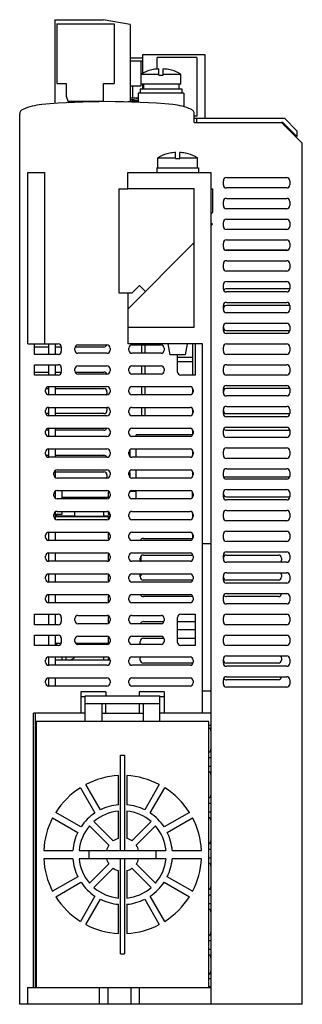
# Model space of a CAD drawing. Header units: millimetres. Extents: x 68 to 136, y 22 to 259.
import ezdxf

# ---------------------------------------------------------------- set-up
doc = ezdxf.new("R2010")
doc.units = ezdxf.units.MM
doc.header["$LTSCALE"] = 18.269225
doc.layers.get('0').update_dxf_attribs({"linetype": 'CONTINUOUS'})
doc.layers.add('_1', color=7, linetype='CONTINUOUS')

msp = doc.modelspace()

# ---------------------------------------------------------------- linework, layer by layer
at = {"color": 7, "linetype": 'Continuous'}
for p, q in [((99.27, 247.02), (99.27, 247.01)), ((101.33, 245.87), (101.33, 247.34)), ((102.33, 245.87), (102.33, 247.34)), ((104.39, 247.01), (104.39, 247.02)), ((97.08, 243.67), (97.08, 246.1)), ((97.08, 246.1), (101.33, 246.1)), ((101.33, 245.87), (102.33, 245.87)), ((102.33, 246.1), (106.58, 246.1)), ((106.58, 243.67), (106.58, 246.1)), ((96.33, 241.47), (96.33, 239.29)), ((107.33, 241.47), (96.33, 241.47)), ((96.83, 242.57), (96.83, 241.47)), ((96.83, 242.57), (106.83, 242.57)), ((106.58, 243.67), (97.08, 243.67)), ((97.58, 243.67), (97.58, 242.57)), ((106.08, 243.67), (106.08, 242.57)), ((106.83, 242.57), (106.83, 241.47)), ((107.33, 241.47), (107.33, 238.23)), ((94.36, 240.01), (94.44, 240)), ((94.38, 239.63), (96.33, 239.63)), ((95.26, 240.35), (95.25, 240.29)), ((95.26, 240.35), (95.25, 240.29)), ((95.26, 240.35), (95.38, 240.35)), ((95.38, 240.28), (95.38, 240.35)), ((96.33, 240.33), (96.13, 240.33)), ((67.83, 22.47), (67.83, 236.47)), ((109.83, 234.47), (109.83, 236.47)), ((109.83, 234.47), (130.83, 234.47)), ((135.83, 229.47), (130.83, 234.47)), ((105.33, 225.77), (105.33, 227.24)), ((106.33, 225.77), (106.33, 227.24)), ((135.83, 22.47), (135.83, 229.47)), ((101.08, 223.57), (101.08, 226)), ((101.08, 226), (105.33, 226)), ((103.27, 226.92), (103.27, 226.91)), ((105.33, 225.77), (106.33, 225.77)), ((106.33, 226), (110.58, 226)), ((108.39, 226.91), (108.39, 226.92)), ((110.58, 223.57), (110.58, 226)), ((100.83, 223.57), (100.83, 222.47)), ((100.83, 223.57), (110.83, 223.57)), ((110.83, 223.57), (110.83, 222.47)), ((69.83, 181.22), (69.83, 222.47)), ((69.83, 222.47), (73.83, 222.47)), ((73.83, 222.47), (73.83, 181.22)), ((93.83, 218.47), (93.83, 222.47)), ((93.83, 222.47), (113.83, 222.47)), ((113.83, 222.47), (113.83, 22.47)), ((116.83, 219.47), (116.83, 220.47)), ((117.58, 221.22), (132.08, 221.22)), ((132.83, 220.47), (132.83, 219.47)), ((91.72, 218.51), (91.72, 193.51)), ((91.72, 218.51), (93.83, 218.51)), ((109.83, 218.47), (93.83, 218.47)), ((109.83, 185.22), (109.83, 218.47)), ((113.83, 218.51), (114.22, 218.51)), ((114.22, 218.51), (114.22, 212.83)), ((132.08, 218.72), (117.58, 218.72)), ((116.83, 214.47), (116.83, 215.47)), ((117.58, 216.22), (132.08, 216.22)), ((132.83, 215.47), (132.83, 214.47)), ((132.08, 213.72), (117.58, 213.72)), ((113.83, 212.44), (114.22, 212.83)), ((117.58, 211.22), (132.08, 211.22)), ((114.22, 210.01), (113.83, 210.4)), ((113.83, 209.62), (114.22, 210.01)), ((116.83, 209.47), (116.83, 210.47)), ((132.08, 208.72), (117.58, 208.72)), ((132.83, 210.47), (132.83, 209.47)), ((117.58, 206.22), (132.08, 206.22)), ((109.42, 205.21), (93.83, 189.62)), ((109.42, 205.21), (109.83, 205.62)), ((109.83, 205.21), (109.42, 205.21)), ((116.83, 204.47), (116.83, 205.47)), ((132.2, 203.77), (117.46, 203.77)), ((132.08, 203.72), (117.58, 203.72)), ((132.83, 205.47), (132.83, 204.47)), ((117.58, 201.22), (132.08, 201.22)), ((116.83, 199.47), (116.83, 200.47)), ((132.83, 200.47), (132.83, 199.47)), ((132.08, 198.72), (117.58, 198.72)), ((94.89, 193.51), (96.66, 195.27)), ((96.66, 195.27), (98.07, 193.86)), ((116.83, 194.47), (116.83, 195.47)), ((117.58, 196.22), (132.08, 196.22)), ((132.83, 194.47), (117.58, 194.47)), ((132.83, 195.47), (132.83, 194.47)), ((91.72, 193.51), (94.89, 193.51)), ((93.83, 193.51), (93.83, 181.22)), ((132.08, 193.72), (117.58, 193.72)), ((116.83, 189.47), (116.83, 190.47)), ((117.58, 191.22), (132.08, 191.22)), ((132.83, 190.47), (117.58, 190.47)), ((132.83, 190.47), (132.83, 189.47)), ((132.08, 188.72), (117.58, 188.72)), ((93.83, 185.22), (109.83, 185.22)), ((116.83, 184.47), (116.83, 185.47)), ((117.58, 186.22), (132.08, 186.22)), ((132.83, 185.47), (132.83, 184.47)), ((117.58, 184.47), (132.83, 184.47)), ((132.08, 183.72), (117.58, 183.72)), ((69.83, 181.22), (77.08, 181.22)), ((71.43, 178.72), (71.43, 181.22)), ((74.83, 180.47), (71.43, 180.47)), ((74.83, 178.72), (74.83, 181.22)), ((76.43, 178.72), (76.43, 181.22)), ((77.83, 180.47), (76.43, 180.47)), ((77.83, 180.47), (77.83, 179.47)), ((81.08, 179.72), (81.08, 180.22)), ((88.08, 180.47), (81.18, 180.47)), ((81.83, 180.97), (88.83, 180.97)), ((89.58, 180.22), (89.58, 179.72)), ((111.83, 181.22), (93.83, 181.22)), ((94.08, 179.72), (94.08, 180.22)), ((94.83, 180.97), (101.83, 180.97)), ((97.13, 180.97), (97.13, 178.97)), ((97.93, 180.97), (97.93, 178.97)), ((102.58, 180.22), (102.58, 179.72)), ((103.51, 181.22), (103.98, 178.57)), ((108.15, 181.22), (107.68, 178.57)), ((109.43, 181.22), (109.43, 173.72)), ((110.03, 181.22), (110.03, 173.72)), ((111.83, 92.47), (111.83, 181.22)), ((116.83, 179.47), (116.83, 180.47)), ((117.58, 181.22), (132.08, 181.22)), ((132.83, 180.47), (132.83, 179.47)), ((77.08, 178.72), (71.43, 178.72)), ((88.83, 178.97), (81.83, 178.97)), ((101.83, 178.97), (94.83, 178.97)), ((107.68, 178.57), (103.98, 178.57)), ((105.83, 174.47), (105.83, 178.57)), ((105.83, 178.05), (109.43, 178.05)), ((132.08, 178.72), (117.58, 178.72)), ((71.43, 173.72), (71.43, 176.22)), ((71.43, 176.22), (77.08, 176.22)), ((74.83, 173.72), (74.83, 176.22)), ((76.43, 173.72), (76.43, 176.22)), ((77.83, 175.47), (77.83, 174.47)), ((81.08, 174.72), (81.08, 175.22)), ((81.83, 175.97), (88.83, 175.97)), ((89.58, 175.22), (89.58, 174.72)), ((94.08, 174.72), (94.08, 175.22)), ((94.83, 175.97), (101.83, 175.97)), ((97.13, 175.97), (97.13, 173.97)), ((97.93, 175.97), (97.93, 173.97)), ((102.58, 175.22), (102.58, 174.72)), ((109.43, 176.89), (105.83, 176.89)), ((116.83, 174.47), (116.83, 175.47)), ((117.58, 176.22), (132.08, 176.22)), ((132.83, 175.47), (132.83, 174.47)), ((71.43, 174.47), (74.83, 174.47)), ((77.08, 173.72), (71.43, 173.72)), ((76.43, 174.47), (77.83, 174.47)), ((81.18, 174.47), (88.08, 174.47)), ((88.83, 173.97), (81.83, 173.97)), ((101.83, 173.97), (94.83, 173.97)), ((110.03, 173.72), (106.58, 173.72)), ((132.08, 173.72), (117.58, 173.72)), ((74.18, 170.47), (74.83, 170.47)), ((74.83, 168.97), (74.83, 170.97)), ((74.83, 170.97), (88.83, 170.97)), ((76.43, 168.97), (76.43, 170.97)), ((76.43, 170.47), (88.08, 170.47)), ((94.83, 170.97), (108.83, 170.97)), ((97.13, 170.97), (97.13, 168.97)), ((97.93, 170.97), (97.93, 168.97)), ((109.43, 170.58), (109.43, 169.36)), ((116.83, 169.47), (116.83, 170.47)), ((117.58, 171.22), (132.08, 171.22)), ((132.83, 170.47), (117.58, 170.47)), ((132.83, 170.47), (132.83, 169.47)), ((74.08, 169.72), (74.08, 170.22)), ((88.83, 168.97), (74.83, 168.97)), ((88.83, 169.72), (88.83, 169.22)), ((89.58, 170.22), (89.58, 169.72)), ((94.08, 169.72), (94.08, 170.22)), ((108.83, 168.97), (94.83, 168.97)), ((109.58, 170.22), (109.58, 169.72)), ((132.08, 168.72), (117.58, 168.72)), ((74.83, 163.97), (74.83, 165.97)), ((74.83, 165.97), (88.83, 165.97)), ((76.43, 163.97), (76.43, 165.97)), ((88.83, 165.72), (88.83, 165.22)), ((94.83, 165.97), (108.83, 165.97)), ((97.13, 165.97), (97.13, 163.97)), ((97.93, 165.97), (97.93, 163.97)), ((117.58, 166.22), (132.08, 166.22)), ((74.08, 164.72), (74.08, 165.22)), ((74.83, 164.47), (74.18, 164.47)), ((88.83, 163.97), (74.83, 163.97)), ((88.08, 164.47), (76.43, 164.47)), ((89.58, 165.22), (89.58, 164.72)), ((94.08, 164.72), (94.08, 165.22)), ((108.83, 163.97), (94.83, 163.97)), ((109.43, 165.58), (109.43, 164.36)), ((109.58, 165.22), (109.58, 164.72)), ((116.83, 164.47), (116.83, 165.47)), ((117.58, 164.47), (132.83, 164.47)), ((132.08, 163.72), (117.58, 163.72)), ((132.83, 165.47), (132.83, 164.47)), ((74.83, 158.97), (74.83, 160.97)), ((74.83, 160.97), (88.83, 160.97)), ((76.43, 158.97), (76.43, 160.97)), ((94.83, 160.97), (108.83, 160.97)), ((117.58, 161.22), (132.08, 161.22)), ((74.08, 159.72), (74.08, 160.22)), ((74.83, 160.47), (74.18, 160.47)), ((88.83, 158.97), (74.83, 158.97)), ((88.08, 160.47), (76.43, 160.47)), ((89.58, 160.22), (89.58, 159.72)), ((94.08, 159.72), (94.08, 160.22)), ((108.83, 158.97), (94.83, 158.97)), ((95.83, 158.97), (95.83, 159.41)), ((109.43, 159.41), (95.83, 159.41)), ((109.43, 160.58), (109.43, 159.36)), ((109.58, 160.22), (109.58, 159.72)), ((116.83, 159.47), (116.83, 160.47)), ((117.58, 160.47), (132.83, 160.47)), ((132.08, 158.72), (117.58, 158.72)), ((132.83, 160.47), (132.83, 159.47)), ((74.08, 154.72), (74.08, 155.22)), ((74.18, 154.47), (74.83, 154.47)), ((74.83, 153.97), (74.83, 155.97)), ((74.83, 155.97), (88.83, 155.97)), ((88.83, 153.97), (74.83, 153.97)), ((76.43, 153.97), (76.43, 155.97)), ((76.43, 154.47), (88.08, 154.47)), ((89.58, 155.22), (89.58, 154.72)), ((94.08, 154.72), (94.08, 155.22)), ((94.41, 154.14), (94.41, 155.8)), ((94.83, 155.97), (108.83, 155.97)), ((108.83, 153.97), (94.83, 153.97)), ((95.83, 153.97), (95.83, 155.97)), ((109.43, 155.58), (109.43, 154.36)), ((109.58, 155.22), (109.58, 154.72)), ((116.83, 154.47), (116.83, 155.47)), ((117.58, 156.22), (132.08, 156.22)), ((132.83, 155.47), (132.83, 154.47)), ((132.08, 153.72), (117.58, 153.72)), ((76.08, 149.72), (76.08, 150.22)), ((76.43, 149.14), (76.43, 150.8)), ((76.43, 150.47), (88.08, 150.47)), ((76.83, 150.97), (88.83, 150.97)), ((88.83, 149.72), (88.83, 149.22)), ((89.58, 150.22), (89.58, 149.72)), ((94.08, 149.72), (94.08, 150.22)), ((94.41, 150.22), (94.08, 150.22)), ((94.41, 149.14), (94.41, 150.22)), ((94.83, 150.97), (108.83, 150.97)), ((95.83, 148.97), (95.83, 150.97)), ((109.43, 150.58), (109.43, 149.36)), ((109.58, 150.22), (109.58, 149.72)), ((116.83, 149.47), (116.83, 150.47)), ((132.7, 149.17), (116.95, 149.17)), ((117.58, 151.22), (132.08, 151.22)), ((132.83, 150.47), (132.83, 149.47)), ((88.83, 148.97), (76.83, 148.97)), ((108.83, 148.97), (94.83, 148.97)), ((132.08, 148.72), (117.58, 148.72)), ((76.08, 144.72), (76.08, 145.22)), ((76.43, 144.14), (76.43, 145.8)), ((76.83, 145.97), (88.83, 145.97)), ((78.08, 143.97), (78.08, 145.97)), ((89.08, 145.87), (89.08, 144.07)), ((89.58, 145.22), (89.58, 144.72)), ((94.08, 144.72), (94.08, 145.22)), ((94.41, 145.72), (94.41, 145.8)), ((95.83, 145.72), (94.41, 145.72)), ((94.83, 145.97), (108.83, 145.97)), ((95.83, 143.97), (95.83, 145.97)), ((109.43, 144.36), (109.43, 145.58)), ((109.43, 145.47), (109.47, 145.47)), ((109.43, 144.47), (109.47, 144.47)), ((109.58, 145.22), (109.58, 144.72)), ((116.83, 144.47), (116.83, 145.47)), ((117.58, 146.22), (132.08, 146.22)), ((117.58, 144.47), (132.83, 144.47)), ((132.83, 145.47), (132.83, 144.47)), ((88.83, 143.97), (76.83, 143.97)), ((108.83, 143.97), (94.83, 143.97)), ((132.08, 143.72), (117.58, 143.72)), ((76.08, 139.72), (76.08, 140.22)), ((76.43, 139.14), (76.43, 140.8)), ((76.43, 140.3), (78.08, 140.3)), ((76.43, 139.7), (89.58, 139.7)), ((76.83, 140.97), (88.83, 140.97)), ((78.08, 140.3), (78.08, 140.97)), ((89.08, 140.87), (89.08, 140.3)), ((89.08, 140.3), (89.58, 140.3)), ((89.23, 139.14), (89.23, 139.7)), ((89.58, 140.22), (89.58, 139.72)), ((94.08, 139.72), (94.08, 140.22)), ((94.83, 140.97), (108.83, 140.97)), ((109.43, 140.58), (109.43, 139.36)), ((109.58, 140.22), (109.58, 139.72)), ((116.83, 139.47), (116.83, 140.47)), ((117.58, 141.22), (132.08, 141.22)), ((132.83, 140.47), (132.83, 139.47)), ((88.83, 138.97), (76.83, 138.97)), ((108.83, 138.97), (94.83, 138.97)), ((132.08, 138.72), (117.58, 138.72)), ((74.08, 134.72), (74.08, 135.22)), ((74.83, 133.97), (74.83, 135.97)), ((74.83, 135.97), (88.83, 135.97)), ((76.43, 133.97), (76.43, 135.97)), ((89.23, 134.14), (89.23, 135.8)), ((89.58, 135.22), (89.58, 134.72)), ((94.08, 134.72), (94.08, 135.22)), ((94.83, 135.97), (108.83, 135.97)), ((109.43, 135.58), (109.43, 134.36)), ((109.58, 135.22), (109.58, 134.72)), ((116.83, 134.47), (116.83, 135.47)), ((117.58, 136.22), (132.08, 136.22)), ((132.83, 135.47), (132.83, 134.47)), ((88.83, 133.97), (74.83, 133.97)), ((108.83, 133.97), (94.83, 133.97)), ((97.58, 134.47), (109.43, 134.47)), ((113.83, 133.18), (111.83, 133.18)), ((132.08, 133.72), (117.58, 133.72)), ((74.08, 129.72), (74.08, 130.22)), ((74.83, 128.97), (74.83, 130.97)), ((74.83, 130.97), (88.83, 130.97)), ((76.43, 128.97), (76.43, 130.97)), ((89.23, 129.14), (89.23, 130.8)), ((89.58, 130.22), (89.58, 129.72)), ((94.08, 129.72), (94.08, 130.22)), ((94.83, 130.97), (108.83, 130.97)), ((97.58, 130.47), (109.47, 130.47)), ((109.43, 130.58), (109.43, 130.47)), ((109.58, 130.22), (109.58, 129.72)), ((116.83, 129.47), (116.83, 130.47)), ((117.58, 131.22), (132.08, 131.22)), ((117.58, 130.47), (130.08, 130.47)), ((132.83, 130.47), (132.83, 129.47)), ((88.83, 128.97), (74.83, 128.97)), ((108.83, 128.97), (94.83, 128.97)), ((96.83, 129.22), (96.83, 129.72)), ((132.08, 128.72), (117.58, 128.72)), ((130.83, 129.72), (130.83, 129.22)), ((74.83, 123.97), (74.83, 125.97)), ((74.83, 125.97), (88.83, 125.97)), ((76.43, 123.97), (76.43, 125.97)), ((89.23, 124.14), (89.23, 125.8)), ((94.83, 125.97), (108.83, 125.97)), ((96.83, 125.22), (96.83, 125.72)), ((116.83, 124.47), (116.83, 125.47)), ((117.58, 126.22), (132.08, 126.22)), ((130.83, 125.72), (130.83, 125.22)), ((132.83, 125.47), (132.83, 124.47)), ((74.08, 124.72), (74.08, 125.22)), ((88.83, 123.97), (74.83, 123.97)), ((89.58, 125.22), (89.58, 124.72)), ((94.08, 124.72), (94.08, 125.22)), ((108.83, 123.97), (94.83, 123.97)), ((109.47, 124.47), (97.58, 124.47)), ((109.58, 125.22), (109.58, 124.72)), ((130.08, 124.47), (117.58, 124.47)), ((132.08, 123.72), (117.58, 123.72)), ((74.83, 118.97), (74.83, 120.97)), ((74.83, 120.97), (88.83, 120.97)), ((76.43, 118.97), (76.43, 120.97)), ((89.23, 119.14), (89.23, 120.8)), ((94.83, 120.97), (108.83, 120.97)), ((117.58, 121.22), (132.08, 121.22)), ((74.08, 119.72), (74.08, 120.22)), ((88.83, 118.97), (74.83, 118.97)), ((89.58, 120.22), (89.58, 119.72)), ((94.08, 119.72), (94.08, 120.22)), ((108.83, 118.97), (94.83, 118.97)), ((109.47, 120.47), (97.58, 120.47)), ((109.58, 120.22), (109.58, 119.72)), ((116.83, 119.47), (116.83, 120.47)), ((130.08, 120.47), (117.58, 120.47)), ((132.08, 118.72), (117.58, 118.72)), ((132.83, 120.47), (132.83, 119.47)), ((71.43, 113.72), (71.43, 116.22)), ((71.43, 116.22), (77.08, 116.22)), ((74.83, 113.72), (74.83, 116.22)), ((76.43, 113.72), (76.43, 116.22)), ((106.58, 116.22), (110.03, 116.22)), ((110.03, 116.22), (110.03, 108.72)), ((117.58, 116.22), (132.08, 116.22)), ((77.08, 113.72), (71.43, 113.72)), ((77.83, 115.47), (77.83, 114.47)), ((81.08, 114.72), (81.08, 115.22)), ((81.83, 115.97), (88.83, 115.97)), ((88.83, 113.97), (81.83, 113.97)), ((89.23, 114.14), (89.23, 115.8)), ((89.58, 115.22), (89.58, 114.72)), ((94.08, 114.72), (94.08, 115.22)), ((94.83, 115.97), (101.83, 115.97)), ((101.83, 113.97), (94.83, 113.97)), ((97.58, 114.47), (102.47, 114.47)), ((102.58, 115.22), (102.58, 114.72)), ((105.83, 109.47), (105.83, 115.47)), ((105.83, 114.47), (110.03, 114.47)), ((116.83, 114.47), (116.83, 115.47)), ((132.08, 113.72), (117.58, 113.72)), ((132.83, 115.47), (132.83, 114.47)), ((110.03, 112.47), (105.83, 112.47)), ((71.43, 108.72), (71.43, 111.22)), ((71.43, 111.22), (77.08, 111.22)), ((74.83, 108.72), (74.83, 111.22)), ((76.43, 108.72), (76.43, 111.22)), ((77.73, 109.24), (76.43, 109.24)), ((77.83, 110.47), (77.83, 109.47)), ((81.08, 109.72), (81.08, 110.22)), ((89.38, 109.24), (81.28, 109.24)), ((81.83, 110.97), (88.83, 110.97)), ((88.83, 108.97), (81.83, 108.97)), ((89.23, 109.24), (89.23, 110.8)), ((89.58, 110.22), (89.58, 109.72)), ((94.08, 109.72), (94.08, 110.22)), ((94.83, 110.97), (101.83, 110.97)), ((101.83, 108.97), (94.83, 108.97)), ((96.83, 109.22), (96.83, 109.72)), ((97.58, 110.47), (102.47, 110.47)), ((102.58, 110.22), (102.58, 109.72)), ((105.83, 110.47), (110.03, 110.47)), ((116.83, 109.47), (116.83, 110.47)), ((117.58, 111.22), (132.08, 111.22)), ((132.83, 110.47), (132.83, 109.47)), ((77.08, 108.72), (71.43, 108.72)), ((110.03, 108.72), (106.58, 108.72)), ((132.08, 108.72), (117.58, 108.72)), ((74.08, 104.72), (74.08, 105.22)), ((74.83, 105.97), (88.83, 105.97)), ((74.83, 103.97), (74.83, 105.97)), ((76.43, 103.97), (76.43, 105.97)), ((89.58, 105.22), (76.43, 105.22)), ((78.08, 105.22), (78.08, 105.97)), ((89.08, 105.87), (89.08, 105.22)), ((89.58, 105.22), (89.58, 104.72)), ((94.08, 104.72), (94.08, 105.22)), ((94.83, 105.97), (108.83, 105.97)), ((96.83, 105.22), (96.83, 105.72)), ((109.47, 104.47), (97.58, 104.47)), ((109.58, 105.22), (109.58, 104.72)), ((116.83, 104.47), (116.83, 105.47)), ((117.58, 106.22), (132.08, 106.22)), ((130.08, 104.47), (117.58, 104.47)), ((130.83, 105.72), (130.83, 105.22)), ((132.83, 105.47), (132.83, 104.47)), ((88.83, 103.97), (74.83, 103.97)), ((108.83, 103.97), (94.83, 103.97)), ((132.08, 103.72), (117.58, 103.72)), ((74.08, 99.72), (74.08, 100.22)), ((74.83, 100.97), (88.83, 100.97)), ((74.83, 98.97), (74.83, 100.97)), ((76.43, 98.97), (76.43, 100.97)), ((89.58, 100.22), (89.58, 99.72)), ((94.08, 99.72), (94.08, 100.22)), ((94.83, 100.97), (108.83, 100.97)), ((109.58, 100.22), (109.58, 99.72)), ((116.83, 99.47), (116.83, 100.47)), ((117.58, 101.22), (132.08, 101.22)), ((130.08, 100.47), (117.58, 100.47)), ((132.83, 100.47), (132.83, 99.47)), ((88.83, 98.97), (74.83, 98.97)), ((88.58, 97.56), (82.58, 97.56)), ((82.58, 97.56), (82.58, 92.47)), ((88.58, 97.56), (88.58, 96.62)), ((108.83, 98.97), (94.83, 98.97)), ((102.58, 97.56), (96.58, 97.56)), ((96.58, 97.56), (96.58, 96.62)), ((102.58, 97.56), (102.58, 92.47)), ((111.83, 97.82), (113.83, 97.82)), ((132.08, 98.72), (117.58, 98.72)), ((82.58, 96.47), (83.58, 96.47)), ((83.58, 96.62), (101.58, 96.62)), ((83.58, 90.47), (83.58, 96.62)), ((83.58, 94.82), (101.58, 94.82)), ((87.58, 94.82), (87.58, 90.47)), ((88.58, 92.47), (88.58, 94.82)), ((96.58, 94.82), (96.58, 92.47)), ((97.58, 90.47), (97.58, 94.82)), ((101.58, 90.47), (101.58, 96.62)), ((101.58, 96.47), (102.58, 96.47)), ((83.58, 92.47), (71.16, 92.47)), ((71.16, 26.47), (71.16, 92.47)), ((71.6, 26.47), (71.6, 92.47)), ((87.58, 92.47), (97.58, 92.47)), ((113.83, 92.47), (101.58, 92.47)), ((113.33, 90.47), (71.83, 90.47)), ((71.83, 90.47), (71.83, 26.47)), ((113.33, 26.47), (113.33, 90.47)), ((113.83, 89.48), (113.33, 89.48)), ((92.08, 82.33), (93.08, 82.33)), ((92.08, 59.47), (92.08, 82.33)), ((93.08, 82.33), (93.08, 59.47)), ((113.83, 81.75), (113.33, 81.75)), ((113.33, 79.75), (113.83, 79.75)), ((91.58, 70.43), (91.58, 77.44)), ((93.58, 77.44), (93.58, 70.43)), ((82.44, 74.54), (85.94, 68.47)), ((87.24, 69.22), (83.74, 75.29)), ((101.42, 75.29), (97.92, 69.22)), ((99.22, 68.47), (102.72, 74.54)), ((91.58, 62.34), (91.58, 68.92)), ((93.58, 68.92), (93.58, 62.34)), ((113.83, 70.74), (113.33, 70.74)), ((113.33, 68.74), (113.83, 68.74)), ((75.76, 67.31), (81.83, 63.81)), ((82.58, 65.11), (76.51, 68.61)), ((90.33, 61.78), (85.7, 66.41)), ((99.45, 66.41), (94.83, 61.78)), ((108.65, 68.61), (102.58, 65.11)), ((103.33, 63.81), (109.4, 67.31)), ((84.64, 65.34), (89.27, 60.72)), ((95.89, 60.72), (100.51, 65.34)), ((73.6, 59.47), (80.62, 59.47)), ((82.13, 59.47), (103.03, 59.47)), ((84.58, 57.47), (84.58, 59.47)), ((100.58, 59.47), (100.58, 57.47)), ((104.54, 59.47), (111.55, 59.47)), ((113.83, 59.72), (113.33, 59.72)), ((80.62, 57.47), (73.6, 57.47)), ((103.03, 57.47), (82.13, 57.47)), ((92.08, 34.61), (92.08, 57.47)), ((93.08, 57.47), (93.08, 34.61)), ((111.55, 57.47), (104.54, 57.47)), ((113.33, 57.72), (113.83, 57.72)), ((89.27, 56.22), (84.64, 51.59)), ((85.7, 50.53), (90.33, 55.16)), ((91.58, 48.02), (91.58, 54.6)), ((93.58, 54.6), (93.58, 48.02)), ((94.83, 55.16), (99.45, 50.53)), ((100.51, 51.59), (95.89, 56.22)), ((81.83, 53.13), (75.76, 49.63)), ((109.4, 49.63), (103.33, 53.13)), ((76.51, 48.33), (82.58, 51.83)), ((102.58, 51.83), (108.65, 48.33)), ((85.94, 48.47), (82.44, 42.4)), ((83.74, 41.65), (87.24, 47.72)), ((97.92, 47.72), (101.42, 41.65)), ((102.72, 42.4), (99.22, 48.47)), ((113.83, 48.71), (113.33, 48.71)), ((91.58, 39.5), (91.58, 46.51)), ((93.58, 46.51), (93.58, 39.5)), ((113.33, 46.71), (113.83, 46.71)), ((113.83, 37.69), (113.33, 37.69)), ((113.33, 35.69), (113.83, 35.69)), ((92.08, 34.61), (93.08, 34.61)), ((113.33, 28.69), (113.83, 28.69)), ((69.73, 26.47), (113.83, 26.47)), ((69.73, 26.47), (69.73, 22.47)), ((69.83, 22.47), (69.83, 26.47)), ((86.98, 26.47), (86.98, 22.47)), ((89.08, 22.47), (89.08, 26.47)), ((94.58, 26.47), (94.58, 22.47)), ((96.68, 22.47), (96.68, 26.47)), ((113.83, 26.69), (113.33, 26.69)), ((135.83, 22.47), (67.83, 22.47))]:
    msp.add_line(p, q, dxfattribs=at)
for centre, radius, start, end in [((101.83, 237.87), 9.5, 105.6516, 120), ((101.83, 237.82), 9.53, 101.3907, 105.5833), ((101.83, 237.83), 9.53, 101.0784, 101.3903), ((101.83, 237.82), 9.54, 97.197, 101.0777), ((101.83, 237.81), 9.54, 93.0054, 97.1959), ((101.83, 237.81), 9.54, 82.8041, 86.9946), ((101.83, 237.82), 9.54, 78.9223, 82.803), ((101.83, 237.83), 9.53, 78.6097, 78.9216), ((101.83, 237.82), 9.53, 74.4167, 78.6093), ((101.83, 237.87), 9.5, 60, 74.3484), ((88.83, 64.47), 175, 84.7991, 95.1456), ((82.96, -47.65), 288.19, 87.3421, 87.7289), ((83.01, 164.1), 76.76, 80.1514, 81.4367), ((88.8, -60.48), 300.9, 88.6041, 88.7464), ((80.26, 147.76), 93.32, 80.0867, 80.2009), ((69.08, 236.47), 1.25, 113.1243, 180), ((74.48, 223.82), 15, 95.1456, 113.1243), ((103.18, 223.83), 15, 66.8636, 84.199), ((108.58, 236.47), 1.25, 0, 66.8636), ((105.83, 217.71), 9.54, 93.0054, 97.1959), ((105.83, 217.71), 9.54, 82.8041, 86.9946), ((105.83, 217.77), 9.5, 105.6516, 120), ((105.83, 217.72), 9.53, 101.3907, 105.5833), ((105.83, 217.73), 9.53, 101.0784, 101.3904), ((105.83, 217.72), 9.54, 97.1969, 101.0777), ((105.83, 217.72), 9.54, 78.9223, 82.8031), ((105.83, 217.73), 9.53, 78.6096, 78.9216), ((105.83, 217.72), 9.53, 74.4167, 78.6093), ((105.83, 217.77), 9.5, 60, 74.3484), ((117.58, 220.47), 0.75, 90, 180), ((132.08, 220.47), 0.75, 0, 90), ((117.58, 219.47), 0.75, 180, 270), ((132.08, 219.47), 0.75, 270, 360), ((117.58, 215.47), 0.75, 90, 180), ((132.08, 215.47), 0.75, 0, 90), ((117.58, 214.47), 0.75, 180, 270), ((132.08, 214.47), 0.75, 270, 360), ((117.58, 210.47), 0.75, 90, 180), ((132.08, 210.47), 0.75, 0, 90), ((117.58, 209.47), 0.75, 180, 270), ((132.08, 209.47), 0.75, 270, 360), ((117.58, 205.47), 0.75, 90, 180), ((132.08, 205.47), 0.75, 0, 90), ((117.58, 204.47), 0.75, 180, 270), ((132.08, 204.47), 0.75, 270, 360), ((117.58, 200.47), 0.75, 90, 180), ((132.08, 200.47), 0.75, 0, 90), ((117.58, 199.47), 0.75, 180, 270), ((132.08, 199.47), 0.75, 270, 360), ((117.58, 195.47), 0.75, 90, 180), ((117.58, 194.47), 0.75, 180, 270), ((117.58, 193.72), 0.75, 90, 148.0734), ((132.08, 195.47), 0.75, 0, 90), ((132.08, 194.47), 0.75, 270, 360), ((117.58, 190.47), 0.75, 90, 180), ((117.58, 189.72), 0.75, 90, 180), ((117.58, 189.47), 0.75, 180, 270), ((132.08, 190.47), 0.75, 0, 90), ((132.08, 189.47), 0.75, 270, 360), ((117.58, 185.47), 0.75, 90, 180), ((117.58, 185.22), 0.75, 180, 270), ((132.08, 185.47), 0.75, 0, 90), ((117.58, 184.47), 0.75, 180, 270), ((132.08, 184.47), 0.75, 270, 360), ((77.08, 180.47), 0.75, 0, 90), ((81.83, 180.22), 0.75, 90, 180), ((88.08, 181.22), 0.75, 270, 338.5704), ((88.83, 180.22), 0.75, 0, 90), ((94.83, 180.22), 0.75, 90, 180), ((101.83, 180.22), 0.75, 0, 90), ((117.58, 180.47), 0.75, 90, 180), ((132.08, 180.47), 0.75, 0, 90), ((77.08, 179.47), 0.75, 270, 360), ((81.83, 179.72), 0.75, 180, 270), ((88.83, 179.72), 0.75, 270, 360), ((94.83, 179.72), 0.75, 180, 270), ((101.83, 179.72), 0.75, 270, 360), ((117.58, 179.47), 0.75, 180, 270), ((132.08, 179.47), 0.75, 270, 360), ((77.08, 175.47), 0.75, 0, 90), ((81.83, 175.22), 0.75, 90, 180), ((88.83, 175.22), 0.75, 0, 90), ((94.83, 175.22), 0.75, 90, 180), ((101.83, 175.22), 0.75, 0, 90), ((117.58, 175.47), 0.75, 90, 180), ((132.08, 175.47), 0.75, 0, 90), ((77.08, 174.47), 0.75, 270, 360), ((81.83, 174.72), 0.75, 180, 270), ((88.08, 173.72), 0.75, 18.3906, 90), ((88.83, 174.72), 0.75, 270, 360), ((94.83, 174.72), 0.75, 180, 270), ((101.83, 174.72), 0.75, 270, 360), ((106.58, 174.47), 0.75, 180, 270), ((117.58, 174.47), 0.75, 180, 270), ((132.08, 174.47), 0.75, 270, 360), ((74.83, 170.22), 0.75, 90, 180), ((88.08, 169.72), 0.75, 0, 90), ((88.83, 170.22), 0.75, 0, 90), ((94.83, 170.22), 0.75, 90, 180), ((108.83, 170.22), 0.75, 0, 90), ((117.58, 170.47), 0.75, 90, 180), ((117.58, 169.72), 0.75, 90, 180), ((132.08, 170.47), 0.75, 0, 90), ((74.83, 169.72), 0.75, 180, 270), ((88.08, 169.22), 0.75, 338.5704, 360), ((88.83, 169.72), 0.75, 270, 360), ((94.83, 169.72), 0.75, 180, 270), ((108.83, 169.72), 0.75, 270, 360), ((117.58, 169.47), 0.75, 180, 270), ((132.08, 169.47), 0.75, 270, 360), ((74.83, 165.22), 0.75, 90, 180), ((88.08, 165.72), 0.75, 0, 18.3906), ((88.83, 165.22), 0.75, 0, 90), ((94.83, 165.22), 0.75, 90, 180), ((108.83, 165.22), 0.75, 0, 90), ((117.58, 165.47), 0.75, 90, 180), ((132.08, 165.47), 0.75, 0, 90), ((74.83, 164.72), 0.75, 180, 270), ((88.08, 165.22), 0.75, 270, 360), ((88.83, 164.72), 0.75, 270, 360), ((94.83, 164.72), 0.75, 180, 270), ((108.83, 164.72), 0.75, 270, 360), ((117.58, 165.22), 0.75, 180, 270), ((117.58, 164.47), 0.75, 180, 270), ((132.08, 164.47), 0.75, 270, 360), ((74.83, 160.22), 0.75, 90, 180), ((88.83, 160.22), 0.75, 0, 90), ((94.83, 160.22), 0.75, 90, 180), ((108.83, 160.22), 0.75, 0, 90), ((117.58, 160.47), 0.75, 90, 180), ((132.08, 160.47), 0.75, 0, 90), ((74.83, 159.72), 0.75, 180, 270), ((88.08, 161.22), 0.75, 270, 338.5704), ((88.83, 159.72), 0.75, 270, 360), ((94.83, 159.72), 0.75, 180, 270), ((108.83, 159.72), 0.75, 270, 360), ((117.58, 159.47), 0.75, 180, 270), ((117.58, 161.22), 0.75, 211.9266, 270), ((132.08, 159.47), 0.75, 270, 360), ((74.83, 155.22), 0.75, 90, 180), ((74.83, 154.72), 0.75, 180, 270), ((88.08, 153.72), 0.75, 18.3906, 90), ((88.83, 155.22), 0.75, 0, 90), ((88.83, 154.72), 0.75, 270, 360), ((94.83, 155.22), 0.75, 90, 180), ((94.83, 154.72), 0.75, 180, 270), ((108.83, 155.22), 0.75, 0, 90), ((108.83, 154.72), 0.75, 270, 360), ((117.58, 155.47), 0.75, 90, 180), ((117.58, 154.47), 0.75, 180, 270), ((132.08, 155.47), 0.75, 0, 90), ((132.08, 154.47), 0.75, 270, 360), ((76.83, 150.22), 0.75, 90, 180), ((76.83, 149.72), 0.75, 180, 270), ((88.08, 149.72), 0.75, 0, 90), ((88.08, 149.22), 0.75, 338.5704, 360), ((88.83, 150.22), 0.75, 0, 90), ((88.83, 149.72), 0.75, 270, 360), ((94.83, 150.22), 0.75, 90, 180), ((94.83, 149.72), 0.75, 180, 270), ((108.83, 150.22), 0.75, 0, 90), ((108.83, 149.72), 0.75, 270, 360), ((117.58, 150.47), 0.75, 90, 180), ((117.58, 149.47), 0.75, 180, 270), ((132.08, 150.47), 0.75, 0, 90), ((132.08, 149.47), 0.75, 270, 360), ((76.83, 145.22), 0.75, 90, 180), ((76.83, 144.72), 0.75, 180, 270), ((88.83, 145.22), 0.75, 0, 90), ((88.83, 144.72), 0.75, 270, 360), ((94.83, 145.22), 0.75, 90, 180), ((94.83, 144.72), 0.75, 180, 270), ((108.83, 145.22), 0.75, 0, 90), ((108.83, 144.72), 0.75, 270, 360), ((117.58, 145.47), 0.75, 90, 180), ((117.58, 145.22), 0.75, 180, 270), ((117.58, 144.47), 0.75, 180, 270), ((132.08, 145.47), 0.75, 0, 90), ((132.08, 144.47), 0.75, 270, 360), ((76.83, 140.22), 0.75, 90, 180), ((76.83, 139.72), 0.75, 180, 270), ((88.83, 140.22), 0.75, 0, 90), ((88.83, 139.72), 0.75, 270, 360), ((94.83, 140.22), 0.75, 90, 180), ((94.83, 139.72), 0.75, 180, 270), ((108.83, 140.22), 0.75, 0, 90), ((108.83, 139.72), 0.75, 270, 360), ((117.58, 140.47), 0.75, 90, 180), ((132.08, 140.47), 0.75, 0, 90), ((117.58, 139.47), 0.75, 180, 270), ((132.08, 139.47), 0.75, 270, 360), ((74.83, 135.22), 0.75, 90, 180), ((88.83, 135.22), 0.75, 0, 90), ((94.83, 135.22), 0.75, 90, 180), ((108.83, 135.22), 0.75, 0, 90), ((117.58, 135.47), 0.75, 90, 180), ((132.08, 135.47), 0.75, 0, 90), ((74.83, 134.72), 0.75, 180, 270), ((88.83, 134.72), 0.75, 270, 360), ((94.83, 134.72), 0.75, 180, 270), ((97.58, 133.72), 0.75, 90, 158.5704), ((108.83, 134.72), 0.75, 270, 360), ((117.58, 134.47), 0.75, 180, 270), ((132.08, 134.47), 0.75, 270, 360), ((74.83, 130.22), 0.75, 90, 180), ((88.83, 130.22), 0.75, 0, 90), ((94.83, 130.22), 0.75, 90, 180), ((97.58, 129.72), 0.75, 90, 180), ((108.83, 130.22), 0.75, 0, 90), ((117.58, 130.47), 0.75, 90, 180), ((117.58, 129.72), 0.75, 90, 180), ((130.08, 129.72), 0.75, 0, 90), ((132.08, 130.47), 0.75, 0, 90), ((74.83, 129.72), 0.75, 180, 270), ((88.83, 129.72), 0.75, 270, 360), ((94.83, 129.72), 0.75, 180, 270), ((97.58, 129.22), 0.75, 180, 201.4296), ((108.83, 129.72), 0.75, 270, 360), ((117.58, 129.47), 0.75, 180, 270), ((130.08, 129.22), 0.75, 317.506, 360), ((132.08, 129.47), 0.75, 270, 360), ((74.83, 125.22), 0.75, 90, 180), ((88.83, 125.22), 0.75, 0, 90), ((94.83, 125.22), 0.75, 90, 180), ((97.58, 125.72), 0.75, 158.5704, 180), ((108.83, 125.22), 0.75, 0, 90), ((117.58, 125.47), 0.75, 90, 180), ((130.08, 125.72), 0.75, 0, 42.494), ((132.08, 125.47), 0.75, 0, 90), ((74.83, 124.72), 0.75, 180, 270), ((88.83, 124.72), 0.75, 270, 360), ((94.83, 124.72), 0.75, 180, 270), ((97.58, 125.22), 0.75, 180, 270), ((108.83, 124.72), 0.75, 270, 360), ((117.58, 125.22), 0.75, 180, 270), ((117.58, 124.47), 0.75, 180, 270), ((130.08, 125.22), 0.75, 270, 360), ((132.08, 124.47), 0.75, 270, 360), ((74.83, 120.22), 0.75, 90, 180), ((88.83, 120.22), 0.75, 0, 90), ((94.83, 120.22), 0.75, 90, 180), ((97.58, 121.22), 0.75, 201.4296, 270), ((108.83, 120.22), 0.75, 0, 90), ((117.58, 120.47), 0.75, 90, 180), ((117.58, 121.22), 0.75, 211.9266, 270), ((130.08, 121.22), 0.75, 270, 360), ((132.08, 120.47), 0.75, 0, 90), ((74.83, 119.72), 0.75, 180, 270), ((88.83, 119.72), 0.75, 270, 360), ((94.83, 119.72), 0.75, 180, 270), ((108.83, 119.72), 0.75, 270, 360), ((117.58, 119.47), 0.75, 180, 270), ((132.08, 119.47), 0.75, 270, 360), ((77.08, 115.47), 0.75, 0, 90), ((106.58, 115.47), 0.75, 90, 180), ((117.58, 115.47), 0.75, 90, 180), ((132.08, 115.47), 0.75, 0, 90), ((77.08, 114.47), 0.75, 270, 360), ((81.83, 115.22), 0.75, 90, 180), ((81.83, 114.72), 0.75, 180, 270), ((88.83, 115.22), 0.75, 0, 90), ((88.83, 114.72), 0.75, 270, 360), ((94.83, 115.22), 0.75, 90, 180), ((94.83, 114.72), 0.75, 180, 270), ((97.58, 113.72), 0.75, 90, 158.5704), ((101.83, 115.22), 0.75, 0, 90), ((101.83, 114.72), 0.75, 270, 360), ((117.58, 114.47), 0.75, 180, 270), ((132.08, 114.47), 0.75, 270, 360), ((77.08, 110.47), 0.75, 0, 90), ((77.08, 109.47), 0.75, 270, 360), ((81.83, 110.22), 0.75, 90, 180), ((81.83, 109.72), 0.75, 180, 270), ((88.83, 110.22), 0.75, 0, 90), ((88.83, 109.72), 0.75, 270, 360), ((94.83, 110.22), 0.75, 90, 180), ((94.83, 109.72), 0.75, 180, 270), ((97.58, 109.72), 0.75, 90, 180), ((97.58, 109.22), 0.75, 180, 201.4296), ((101.83, 110.22), 0.75, 0, 90), ((101.83, 109.72), 0.75, 270, 360), ((106.58, 109.47), 0.75, 180, 270), ((117.58, 110.47), 0.75, 90, 180), ((117.58, 109.47), 0.75, 180, 270), ((132.08, 110.47), 0.75, 0, 90), ((132.08, 109.47), 0.75, 270, 360), ((74.83, 105.22), 0.75, 90, 180), ((74.83, 104.72), 0.75, 180, 270), ((88.83, 105.22), 0.75, 0, 90), ((88.83, 104.72), 0.75, 270, 360), ((94.83, 105.22), 0.75, 90, 180), ((94.83, 104.72), 0.75, 180, 270), ((97.58, 105.72), 0.75, 158.5704, 180), ((97.58, 105.22), 0.75, 180, 270), ((108.83, 105.22), 0.75, 0, 90), ((108.83, 104.72), 0.75, 270, 360), ((117.58, 105.47), 0.75, 90, 180), ((117.58, 105.22), 0.75, 180, 270), ((117.58, 104.47), 0.75, 180, 270), ((130.08, 105.22), 0.75, 270, 360), ((130.08, 105.72), 0.75, 0, 42.494), ((132.08, 105.47), 0.75, 0, 90), ((132.08, 104.47), 0.75, 270, 360), ((74.83, 100.22), 0.75, 90, 180), ((74.83, 99.72), 0.75, 180, 270), ((88.83, 100.22), 0.75, 0, 90), ((88.83, 99.72), 0.75, 270, 360), ((94.83, 100.22), 0.75, 90, 180), ((94.83, 99.72), 0.75, 180, 270), ((108.83, 100.22), 0.75, 0, 90), ((108.83, 99.72), 0.75, 270, 360), ((117.58, 100.47), 0.75, 90, 180), ((117.58, 99.47), 0.75, 180, 270), ((117.58, 101.22), 0.75, 211.9266, 270), ((130.08, 101.22), 0.75, 270, 360), ((132.08, 100.47), 0.75, 0, 90), ((132.08, 99.47), 0.75, 270, 360), ((113.08, 88.22), 0.75, 0, 68.5704), ((113.08, 83.78), 0.75, 291.51, 360), ((113.08, 77.73), 0.75, 0, 68.49), ((92.58, 58.47), 19, 93.017, 117.7377), ((92.58, 58.47), 19, 62.2623, 86.983), ((92.58, 58.47), 19, 122.2623, 147.7377), ((92.58, 58.47), 19, 32.2623, 57.7377), ((113.08, 72.77), 0.75, 291.51, 360), ((92.58, 58.47), 10.5, 95.465, 130.904), ((92.58, 58.47), 12, 94.7802, 116.4167), ((92.58, 58.47), 12, 63.5833, 85.2198), ((92.58, 58.47), 10.5, 49.096, 84.535), ((92.58, 58.47), 19, 152.2623, 176.983), ((92.58, 58.47), 12, 123.5833, 146.4167), ((92.58, 58.47), 12, 33.5833, 56.4167), ((92.58, 58.47), 19, 3.017, 27.7377), ((113.08, 66.71), 0.75, 0, 68.49), ((92.58, 58.47), 10.5, 139.096, 174.535), ((92.58, 58.47), 10.5, 5.465, 40.904), ((92.58, 58.47), 12, 153.5833, 175.2198), ((92.58, 58.47), 4, 104.4775, 124.1931), ((92.58, 58.47), 4, 55.8069, 75.5225), ((92.58, 58.47), 12, 4.7802, 26.4167), ((113.08, 61.75), 0.75, 291.51, 360), ((92.58, 58.47), 4, 145.8069, 165.5225), ((92.58, 58.47), 4, 14.4775, 34.1931), ((92.58, 58.47), 19, 183.017, 207.7377), ((92.58, 58.47), 12, 184.7802, 206.4167), ((92.58, 58.47), 10.5, 185.465, 220.904), ((92.58, 58.47), 4, 194.4775, 214.1931), ((92.58, 58.47), 4, 325.8069, 345.5225), ((92.58, 58.47), 10.5, 319.096, 354.535), ((92.58, 58.47), 12, 333.5833, 355.2198), ((92.58, 58.47), 19, 332.2623, 356.983), ((92.58, 58.47), 4, 235.8069, 255.5225), ((92.58, 58.47), 4, 284.4775, 304.1931), ((113.08, 55.7), 0.75, 0, 68.49), ((92.58, 58.47), 12, 213.5833, 236.4167), ((92.58, 58.47), 10.5, 229.096, 264.535), ((92.58, 58.47), 10.5, 275.465, 310.904), ((92.58, 58.47), 12, 303.5833, 326.4167), ((113.08, 50.74), 0.75, 291.51, 360), ((92.58, 58.47), 19, 212.2623, 237.7377), ((92.58, 58.47), 12, 243.5833, 265.2198), ((92.58, 58.47), 12, 274.7802, 296.4167), ((92.58, 58.47), 19, 302.2623, 327.7377), ((113.08, 44.68), 0.75, 0, 68.49), ((92.58, 58.47), 19, 242.2623, 266.983), ((92.58, 58.47), 19, 273.017, 297.7377), ((113.08, 39.72), 0.75, 291.51, 360), ((113.08, 33.67), 0.75, 0, 68.49), ((113.08, 30.42), 0.75, 291.4296, 360)]:
    msp.add_arc(centre, radius, start, end, dxfattribs=at)
at = {"layer": '_1', "color": 7, "linetype": 'Continuous'}
for p, q in [((76.28, 259.17), (76.28, 239)), ((76.28, 259.17), (87.88, 259.17)), ((76.78, 258.17), (76.78, 243.87)), ((76.78, 258.17), (90.58, 258.17)), ((94.38, 258.04), (87.88, 259.17)), ((90.58, 258.17), (90.58, 243.87)), ((94.38, 258.04), (94.38, 239.6)), ((94.38, 249.97), (97.41, 249.97)), ((94.38, 249.27), (97.41, 249.27)), ((96.98, 249.27), (96.98, 243.27)), ((97.41, 250.82), (97.41, 246.27)), ((97.41, 250.82), (112.41, 250.82)), ((100.91, 247.31), (100.91, 250.12)), ((110.41, 250.12), (100.91, 250.12)), ((110.41, 250.12), (110.41, 236.01)), ((112.41, 250.82), (112.41, 235.47)), ((76.78, 243.87), (78.98, 243.87)), ((78.98, 243.87), (78.98, 240.77)), ((87.98, 239.47), (87.98, 243.87)), ((87.98, 243.87), (90.58, 243.87)), ((94.38, 243.27), (96.98, 243.27)), ((95.07, 240.29), (95.07, 243.27)), ((97.41, 243.67), (97.41, 242.57)), ((78.98, 240.77), (79.55, 239.21)), ((87.98, 239.47), (79.45, 239.47)), ((93.24, 239.4), (94.38, 239.6)), ((110.41, 236.01), (109.83, 236.01)), ((109.83, 235.47), (131.54, 235.47)), ((110.43, 234.47), (110.43, 235.47)), ((131.13, 234.47), (130.83, 234.47)), ((131.13, 234.47), (134.53, 231.07)), ((134.53, 232.48), (131.54, 235.47)), ((133.53, 231.77), (133.53, 232.07)), ((134.53, 232.48), (134.53, 231.07)), ((78.08, 144.35), (89.08, 144.35)), ((78.98, 144.35), (78.98, 143.97)), ((79.45, 144.35), (80.15, 143.97)), ((87.98, 144.35), (87.98, 143.97)), ((76.43, 139.9), (81.08, 139.9)), ((76.78, 139.9), (76.78, 140.3)), ((81.08, 139.85), (81.08, 140.97)), ((81.08, 139.85), (87.98, 139.85)), ((87.88, 139.85), (87.88, 139.7)), ((87.98, 140.97), (87.98, 139.85)), ((87.98, 139.9), (89.58, 139.9)), ((96.98, 134.08), (96.98, 133.97)), ((96.98, 130.08), (96.98, 128.85)), ((96.83, 125.46), (96.98, 125.46)), ((96.98, 125.97), (96.98, 125.46)), ((76.78, 108.74), (76.78, 109.24)), ((87.98, 109.24), (87.98, 108.97)), ((78.98, 105.22), (78.98, 105.97)), ((79.95, 105.22), (81.08, 105.84)), ((81.08, 105.84), (81.08, 105.97)), ((87.98, 105.97), (87.98, 105.22))]:
    msp.add_line(p, q, dxfattribs=at)

doc.saveas('drawing.dxf')
